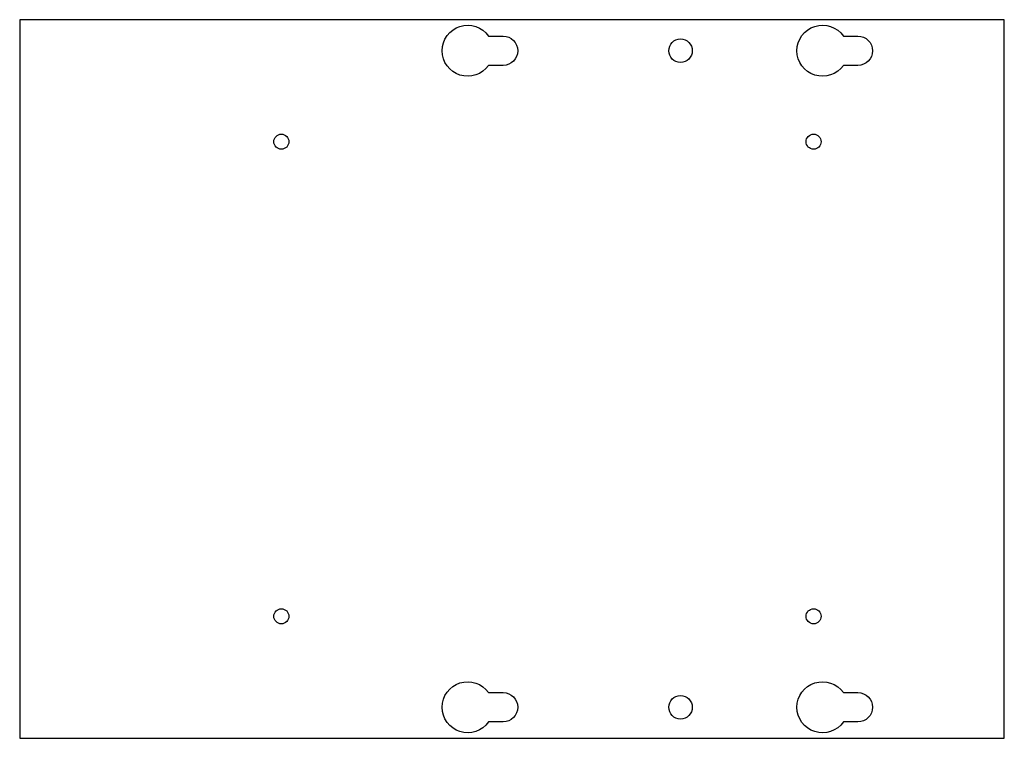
# Model space of a CAD drawing. Header units: millimetres. Extents: x -44 to 178, y 0 to 162.
import ezdxf

# ---------------------------------------------------------------- set-up
doc = ezdxf.new("R2010")
doc.units = ezdxf.units.MM
doc.layers.get('0').update_dxf_attribs({"linetype": 'CONTINUOUS'})

msp = doc.modelspace()

# ---------------------------------------------------------------- linework, layer by layer
msp.add_lwpolyline([(178, 0), (178, 162), (-44, 162), (-44, 0)], close=True)
for points in [[(61.71, 158.3), (65, 158.3, -1), (65, 151.7), (61.71, 151.7, -3.169324)], [(141.71, 158.3), (145, 158.3, -1), (145, 151.7), (141.71, 151.7, -3.169324)], [(61.71, 10.3), (65, 10.3, -1), (65, 3.7), (61.71, 3.7, -3.169324)], [(141.71, 10.3), (145, 10.3, -1), (145, 3.7), (141.71, 3.7, -3.169324)]]:
    msp.add_lwpolyline(points, format="xyb", close=True)
for centre, radius in [((105, 155), 2.65), ((15, 134.5), 1.7), ((135, 134.5), 1.7), ((15, 27.5), 1.7), ((135, 27.5), 1.7), ((105, 7), 2.65)]:
    msp.add_circle(centre, radius)

doc.saveas('drawing.dxf')
